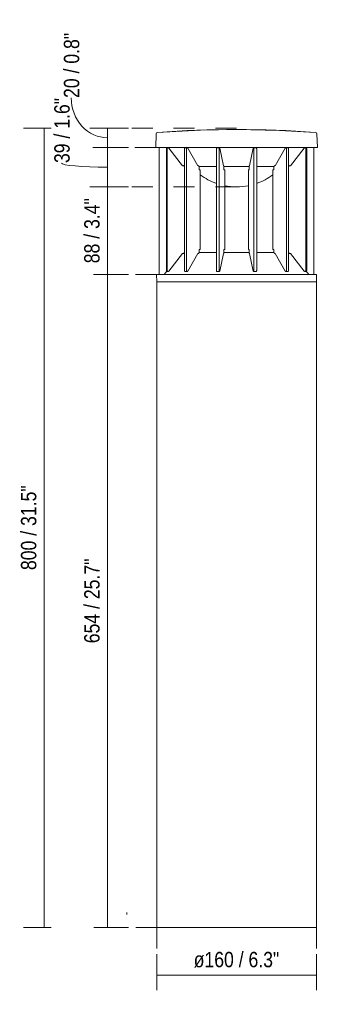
# Model space of a CAD drawing. Header units: millimetres. Extents: x -6809 to -5187, y -77 to 6798.
# Tile 1 of 7: x -6809 to -6511, y -77 to 908. Entities that reach past the tile are written whole.
import ezdxf

# ---------------------------------------------------------------- set-up
doc = ezdxf.new("R2010")
doc.units = ezdxf.units.MM
doc.linetypes.add('Dash', pattern=[42, 21, -21])
doc.layers.add('A-ANNO-DIMS', color=7, linetype='Dash', lineweight=9, true_color=0xd2d2d2)
doc.layers.add('A-ANNO-DIMS-7', color=7, linetype='Continuous', lineweight=9)
doc.layers.add('E-LITE-EQPM', color=7, linetype='Continuous', lineweight=20)
doc.styles.add('Arial Narrow', font='ARIALN.TTF', dxfattribs={"height": 15.4})
doc.dimstyles.new('FARO_-_2_2mm_Arial_Narrow_mm_Inch_Left', dxfattribs={"dimscale": 304.8, "dimtxt": 15.760837, "dimasz": 0, "dimexe": 0.068898, "dimexo": 0.0625, "dimgap": 0.011483, "dimtad": 1, "dimdec": 0, "dimzin": 0, "dimdsep": 46, "dimtxsty": 'Arial Narrow', "dimblk1": 'NONE', "dimblk2": 'NONE', "dimsah": 1, "dimcen": 0.09, "dimadec": 0, "dimazin": 0, "dimtfac": 1, "dimtdec": 4, "dimtix": 1, "dimtmove": 0, "dimatfit": 3, "dimfxl": 0.022966, "dimfxlon": 1, "dimtvp": 1, "dimtolj": 1, "dimtzin": 0, "dimarcsym": 2})
doc.dimstyles.new('FARO_-_2_2mm_Arial_Narrow_mm_Inch_Left_1', dxfattribs={"dimscale": 304.8, "dimtxt": 15.760837, "dimasz": 0, "dimexe": 0.068898, "dimexo": 0.0625, "dimgap": 0.011483, "dimtad": 1, "dimdec": 0, "dimzin": 0, "dimdsep": 46, "dimtxsty": 'Arial Narrow', "dimblk1": 'NONE', "dimblk2": 'NONE', "dimsah": 1, "dimcen": 0.09, "dimadec": 0, "dimazin": 0, "dimtfac": 1, "dimtdec": 4, "dimtix": 1, "dimtmove": 1, "dimatfit": 3, "dimfxl": 0.022966, "dimfxlon": 1, "dimtvp": 1, "dimtolj": 1, "dimtzin": 0, "dimarcsym": 2})

# ---------------------------------------------------------------- blocks, each defined once
blk = doc.blocks.new('800_SCREEN_T - SCREEN 800-492112-Alzado_PDF')
at = {"layer": 'E-LITE-EQPM'}
for p, q in [((-6670.94, 795.59), (-6670.9, 795.59)), ((-6669.22, 780.49), (-6669.22, 653.5)), ((-6661.57, 780.49), (-6661.27, 780.14)), ((-6522.14, 780.14), (-6521.85, 780.49)), ((-6514.19, 653.5), (-6514.19, 780.49))]:
    blk.add_line(p, q, dxfattribs=at)
at = {"layer": 'E-LITE-EQPM', "flags": 128}
for points in [[(-6670.9, 795.59), (-6627.87, 797.9), (-6591.73, 798.51)], [(-6591.69, 798.51), (-6548.6, 797.64), (-6512.51, 795.59)]]:
    blk.add_lwpolyline(points, dxfattribs=at)
blk = doc.blocks.new('DIMBLOCK1-Alzado_PDF')
at = {"layer": 'A-ANNO-DIMS-7', "color": 251, "true_color": 0x5b5b5b, "transparency": 16777216}
for p, q in [((-6671.71, -48.06), (-6671.71, -26.92)), ((-6511.71, -48.06), (-6511.71, -26.92)), ((-6671.71, -47.92), (-6511.71, -47.92)), ((-6671.71, -47.92), (-6671.71, -54.92)), ((-6511.71, -47.92), (-6511.71, -54.92))]:
    blk.add_line(p, q, dxfattribs=at)
at = {"layer": 'A-ANNO-DIMS-7', "color": 0, "transparency": 16777216, "insert": (-6634.61, -24.51), "char_height": 15.4, "width": 102.9708, "attachment_point": 1, "line_spacing_factor": 0.974696, "style": 'Arial Narrow'}
blk.add_mtext('ø160 / 6.3"', dxfattribs=at)
blk = doc.blocks.new('_None')
blk = doc.blocks.new('DIMBLOCK2-Alzado_PDF')
at = {"layer": 'A-ANNO-DIMS-7', "color": 251, "true_color": 0x5b5b5b, "transparency": 16777216}
for p, q in [((-6777.36, 800), (-6805.36, 800)), ((-6784.36, 800), (-6784.36, 0)), ((-6784.36, 800), (-6777.36, 800)), ((-6777.36, 0), (-6805.36, 0)), ((-6784.36, 0), (-6777.36, 0))]:
    blk.add_line(p, q, dxfattribs=at)
at = {"layer": 'A-ANNO-DIMS-7', "color": 0, "transparency": 16777216, "insert": (-6807.76, 357.6), "char_height": 15.4, "width": 101.77, "attachment_point": 1, "rotation": 90, "line_spacing_factor": 0.974696, "style": 'Arial Narrow'}
blk.add_mtext('800 / 31.5"', dxfattribs=at)
blk = doc.blocks.new('DIMBLOCK3-Alzado_PDF')
at = {"layer": 'A-ANNO-DIMS-7', "color": 251, "true_color": 0x5b5b5b, "transparency": 16777216}
for p, q in [((-6720.94, 800), (-6727.94, 800)), ((-6721.08, 800), (-6699.94, 800)), ((-6720.94, 800), (-6720.94, 780.49)), ((-6720.94, 780.49), (-6727.94, 780.49)), ((-6721.08, 780.49), (-6699.94, 780.49))]:
    blk.add_line(p, q, dxfattribs=at)
blk.add_ellipse((-6720.94, 830.07), major_axis=(0, 39.82), ratio=0.914162, start_param=1.570796, end_param=3.141593, dxfattribs=at)
at = {"layer": 'A-ANNO-DIMS-7', "color": 0, "transparency": 16777216, "insert": (-6764.74, 830.07), "char_height": 15.4, "width": 78.3539, "attachment_point": 1, "rotation": 90, "line_spacing_factor": 0.974696, "style": 'Arial Narrow'}
blk.add_mtext('20 / 0.8"', dxfattribs=at)
blk = doc.blocks.new('DIMBLOCK4-Alzado_PDF')
at = {"layer": 'A-ANNO-DIMS-7', "color": 251, "true_color": 0x5b5b5b, "transparency": 16777216}
for p, q in [((-6720.94, 780.49), (-6727.94, 780.49)), ((-6721.08, 780.49), (-6699.94, 780.49)), ((-6720.94, 780.49), (-6720.94, 741.1)), ((-6720.94, 741.1), (-6727.94, 741.1)), ((-6721.08, 741.1), (-6699.94, 741.1))]:
    blk.add_line(p, q, dxfattribs=at)
blk.add_ellipse((-6720.94, 764.92), major_axis=(46.01, 0), ratio=0.089481, start_param=3.141593, end_param=4.712389, dxfattribs=at)
at = {"layer": 'A-ANNO-DIMS-7', "color": 0, "transparency": 16777216, "insert": (-6774.34, 764.92), "char_height": 15.4, "width": 78.3539, "attachment_point": 1, "rotation": 90, "line_spacing_factor": 0.974696, "style": 'Arial Narrow'}
blk.add_mtext('39 / 1.6"', dxfattribs=at)
blk = doc.blocks.new('DIMBLOCK5-Alzado_PDF')
at = {"layer": 'A-ANNO-DIMS-7', "color": 251, "true_color": 0x5b5b5b, "transparency": 16777216}
for p, q in [((-6720.94, 741.1), (-6727.94, 741.1)), ((-6721.08, 741.1), (-6699.94, 741.1)), ((-6720.94, 741.1), (-6720.94, 653.5)), ((-6720.94, 653.5), (-6727.94, 653.5)), ((-6721.08, 653.5), (-6699.94, 653.5))]:
    blk.add_line(p, q, dxfattribs=at)
at = {"layer": 'A-ANNO-DIMS-7', "color": 0, "transparency": 16777216, "insert": (-6744.34, 664.65), "char_height": 15.4, "width": 78.3539, "attachment_point": 1, "rotation": 90, "line_spacing_factor": 0.974696, "style": 'Arial Narrow'}
blk.add_mtext('88 / 3.4"', dxfattribs=at)
blk = doc.blocks.new('DIMBLOCK6-Alzado_PDF')
at = {"layer": 'A-ANNO-DIMS-7', "color": 251, "true_color": 0x5b5b5b, "transparency": 16777216}
for p, q in [((-6720.94, 653.5), (-6727.94, 653.5)), ((-6721.08, 653.5), (-6699.94, 653.5)), ((-6720.94, 653.5), (-6720.94, 0)), ((-6720.94, 0), (-6727.94, 0)), ((-6721.08, 0), (-6699.94, 0))]:
    blk.add_line(p, q, dxfattribs=at)
at = {"layer": 'A-ANNO-DIMS-7', "color": 0, "transparency": 16777216, "insert": (-6744.34, 284.35), "char_height": 15.4, "width": 101.77, "attachment_point": 1, "rotation": 90, "line_spacing_factor": 0.974696, "style": 'Arial Narrow'}
blk.add_mtext('654 / 25.7"', dxfattribs=at)

msp = doc.modelspace()

# ---------------------------------------------------------------- linework, layer by layer
at = {"layer": 'A-ANNO-DIMS'}
for p, q in [((-6591.74, 800), (-6738.71, 800)), ((-6672.71, 780.49), (-6738.71, 780.49)), ((-6591.71, 741.1), (-6738.71, 741.1)), ((-6671.95, 653.5), (-6738.71, 653.5)), ((-6671.71, 0), (-6738.71, 0)), ((-6671.71, 0), (-6671.71, -77)), ((-6511.71, 0), (-6511.71, -77))]:
    msp.add_line(p, q, dxfattribs=at)
at = {"layer": 'E-LITE-EQPM'}
for p, q in [((-6672.25, 794.24), (-6672.71, 780.49)), ((-6510.71, 780.49), (-6511.16, 794.18)), ((-6672.71, 780.49), (-6661.48, 780.49)), ((-6669.22, 653.5), (-6669.22, 780.49)), ((-6662, 779.19), (-6662, 657.51)), ((-6521.94, 780.49), (-6661.48, 780.49)), ((-6661.48, 780.49), (-6661.14, 780.09)), ((-6661.23, 779.19), (-6661.23, 657.51)), ((-6660.2, 780.2), (-6661.04, 780.2)), ((-6645.68, 762.32), (-6659.51, 779.83)), ((-6643.95, 779.19), (-6643.95, 761.38)), ((-6641.12, 780.2), (-6643.24, 780.2)), ((-6641.83, 779.19), (-6641.83, 657.51)), ((-6630.44, 762.32), (-6640.57, 779.83)), ((-6611.89, 779.19), (-6611.89, 657.51)), ((-6608.74, 780.2), (-6611.63, 780.2)), ((-6609, 779.19), (-6609, 657.51)), ((-6604.82, 762.32), (-6608.54, 779.83)), ((-6574.86, 779.83), (-6578.57, 762.32)), ((-6571.76, 780.2), (-6574.66, 780.2)), ((-6574.4, 657.51), (-6574.4, 779.19)), ((-6571.5, 657.51), (-6571.5, 779.19)), ((-6542.83, 779.83), (-6552.96, 762.32)), ((-6540.16, 780.2), (-6542.28, 780.2)), ((-6541.57, 657.51), (-6541.57, 779.19)), ((-6539.45, 761.38), (-6539.45, 779.19)), ((-6523.89, 779.83), (-6537.72, 762.32)), ((-6522.36, 780.2), (-6523.19, 780.2)), ((-6522.27, 780.1), (-6521.94, 780.49)), ((-6522.17, 657.51), (-6522.17, 779.19)), ((-6521.94, 780.49), (-6510.71, 780.49)), ((-6521.39, 657.51), (-6521.39, 779.19)), ((-6514.2, 653.5), (-6514.2, 780.49)), ((-6644.07, 761.61), (-6643.95, 761.61)), ((-6643.95, 675.32), (-6643.95, 761.38)), ((-6629.27, 761.61), (-6611.89, 761.61)), ((-6629.17, 758.32), (-6629.17, 761.36)), ((-6604.38, 761.61), (-6579.01, 761.61)), ((-6604.36, 758.32), (-6604.36, 761.36)), ((-6579.04, 761.36), (-6579.04, 758.32)), ((-6571.5, 761.61), (-6554.12, 761.61)), ((-6554.23, 761.36), (-6554.23, 758.32)), ((-6539.45, 761.61), (-6539.33, 761.61)), ((-6539.45, 761.38), (-6539.45, 675.32)), ((-6627.98, 758.32), (-6629.17, 758.32)), ((-6627.98, 678.5), (-6627.98, 758.32)), ((-6603.56, 758.32), (-6604.36, 758.32)), ((-6603.56, 678.5), (-6603.56, 758.32)), ((-6579.04, 758.32), (-6579.84, 758.32)), ((-6579.84, 758.32), (-6579.84, 678.5)), ((-6554.23, 758.32), (-6555.42, 758.32)), ((-6555.42, 758.32), (-6555.42, 678.5)), ((-6659.52, 656.88), (-6645.69, 674.38)), ((-6643.95, 675.32), (-6643.95, 657.51)), ((-6640.58, 656.88), (-6630.45, 674.38)), ((-6629.17, 675.34), (-6629.17, 678.5)), ((-6629.17, 678.5), (-6627.98, 678.5)), ((-6611.89, 675.5), (-6629.17, 675.5)), ((-6608.54, 656.88), (-6604.83, 674.39)), ((-6604.36, 675.5), (-6604.36, 678.5)), ((-6604.36, 678.5), (-6603.56, 678.5)), ((-6579.07, 675.5), (-6604.36, 675.5)), ((-6579.84, 678.5), (-6579.04, 678.5)), ((-6579.04, 678.5), (-6579.04, 675.5)), ((-6578.57, 674.39), (-6574.86, 656.88)), ((-6554.23, 675.5), (-6571.5, 675.5)), ((-6555.42, 678.5), (-6554.23, 678.5)), ((-6554.23, 678.5), (-6554.23, 675.34)), ((-6552.95, 674.38), (-6542.82, 656.88)), ((-6539.45, 657.51), (-6539.45, 675.32)), ((-6537.71, 674.38), (-6523.87, 656.88)), ((-6664.25, 653.5), (-6671.95, 653.5)), ((-6671.95, 653.5), (-6671.71, 646)), ((-6661.6, 656.73), (-6664.25, 653.5)), ((-6664.25, 653.5), (-6519.16, 653.5)), ((-6661.04, 656.51), (-6660.2, 656.51)), ((-6643.25, 656.51), (-6641.12, 656.51)), ((-6611.64, 656.51), (-6608.74, 656.51)), ((-6574.66, 656.51), (-6571.76, 656.51)), ((-6542.27, 656.51), (-6540.15, 656.51)), ((-6523.19, 656.51), (-6522.35, 656.51)), ((-6519.16, 653.5), (-6521.81, 656.73)), ((-6511.46, 653.5), (-6519.16, 653.5)), ((-6511.71, 646), (-6511.46, 653.5)), ((-6511.71, 646), (-6671.71, 646)), ((-6671.71, 646), (-6671.71, 0)), ((-6511.71, 0), (-6511.71, 646)), ((-6701.71, 15), (-6701.71, 13)), ((-6671.71, 0), (-6511.71, 0))]:
    msp.add_line(p, q, dxfattribs=at)
for centre, radius, start, end in [((-6591.71, -269.28), 1067.81, 85.74677, 94.25613), ((-6670.85, 794.19), 1.4, 94.25613, 178.09528), ((-6512.62, 794.13), 1.46, 1.90472, 85.74677), ((-6591.71, 801.89), 60.79, 233.31535, 250.59912), ((-6591.71, 801.89), 60.79, 289.42065, 306.70685), ((-6591.71, 801.89), 60.79, 258.74775, 281.27081)]:
    msp.add_arc(centre, radius, start, end, dxfattribs=at)
for points, knots in [([(-6661.04, 780.2), (-6661.18, 780.2), (-6661.4, 780.14), (-6661.64, 779.98), (-6661.83, 779.8), (-6661.97, 779.53), (-6662, 779.31), (-6662, 779.19)], [0, 0, 0, 0, 0.285714, 0.428571, 0.571429, 0.785714, 1, 1, 1, 1]), ([(-6659.51, 779.83), (-6659.61, 779.96), (-6659.81, 780.11), (-6660.12, 780.19), (-6660.36, 780.2), (-6660.59, 780.15), (-6660.8, 780.04), (-6660.99, 779.87), (-6661.17, 779.6), (-6661.23, 779.36), (-6661.23, 779.19)], [0, 0, 0, 0, 0.2, 0.3, 0.4, 0.5, 0.6, 0.7, 0.8, 1, 1, 1, 1]), ([(-6643.24, 780.2), (-6643.35, 780.2), (-6643.51, 780.14), (-6643.69, 779.98), (-6643.82, 779.8), (-6643.92, 779.53), (-6643.95, 779.31), (-6643.95, 779.19)], [0, 0, 0, 0, 0.285714, 0.428571, 0.571429, 0.785714, 1, 1, 1, 1]), ([(-6611.63, 780.2), (-6611.68, 780.2), (-6611.76, 780.12), (-6611.85, 779.81), (-6611.89, 779.48), (-6611.89, 779.25), (-6611.89, 779.19)], [0, 0, 0, 0, 0.333333, 0.555556, 0.888889, 1, 1, 1, 1]), ([(-6608.54, 779.83), (-6608.56, 779.92), (-6608.61, 780.11), (-6608.73, 780.24), (-6608.86, 780.12), (-6608.94, 779.85), (-6608.99, 779.54), (-6609, 779.31), (-6609, 779.19)], [0, 0, 0, 0, 0.142857, 0.357143, 0.571429, 0.714286, 0.857143, 1, 1, 1, 1]), ([(-6608.94, 779.84), (-6608.92, 779.93), (-6608.86, 780.12), (-6608.78, 780.2), (-6608.74, 780.2)], [0.4444444, 0.4444444, 0.4444444, 0.4444444, 0.6666667, 1, 1, 1, 1]), ([(-6574.4, 779.19), (-6574.4, 779.43), (-6574.43, 779.78), (-6574.54, 780.12), (-6574.66, 780.24), (-6574.78, 780.11), (-6574.84, 779.92), (-6574.86, 779.83)], [0, 0, 0, 0, 0.285714, 0.428571, 0.642857, 0.857143, 1, 1, 1, 1]), ([(-6571.5, 779.19), (-6571.5, 779.43), (-6571.54, 779.77), (-6571.64, 780.12), (-6571.72, 780.2), (-6571.76, 780.2)], [0, 0, 0, 0, 0.444444, 0.666667, 1, 1, 1, 1]), ([(-6539.45, 779.19), (-6539.45, 779.35), (-6539.48, 779.57), (-6539.6, 779.82), (-6539.73, 780.01), (-6539.92, 780.16), (-6540.08, 780.2), (-6540.16, 780.2)], [0, 0, 0, 0, 0.285714, 0.428571, 0.571429, 0.785714, 1, 1, 1, 1]), ([(-6522.17, 779.19), (-6522.17, 779.36), (-6522.23, 779.6), (-6522.41, 779.87), (-6522.59, 780.04), (-6522.81, 780.15), (-6523.04, 780.2), (-6523.28, 780.19), (-6523.59, 780.11), (-6523.78, 779.96), (-6523.89, 779.83)], [0, 0, 0, 0, 0.2, 0.3, 0.4, 0.5, 0.6, 0.7, 0.8, 1, 1, 1, 1]), ([(-6521.39, 779.19), (-6521.39, 779.35), (-6521.44, 779.57), (-6521.6, 779.82), (-6521.78, 780.01), (-6522.04, 780.16), (-6522.25, 780.2), (-6522.36, 780.2)], [0, 0, 0, 0, 0.285714, 0.428571, 0.571429, 0.785714, 1, 1, 1, 1]), ([(-6643.95, 761.38), (-6644.04, 761.61), (-6644.25, 761.91), (-6644.64, 762.19), (-6645.08, 762.37), (-6645.44, 762.38), (-6645.68, 762.32)], [0, 0, 0, 0, 0.333333, 0.5, 0.666667, 1, 1, 1, 1]), ([(-6629.17, 761.36), (-6629.23, 761.56), (-6629.39, 761.92), (-6629.74, 762.25), (-6630.11, 762.38), (-6630.33, 762.36), (-6630.44, 762.32)], [0, 0, 0, 0, 0.285714, 0.571429, 0.785714, 1, 1, 1, 1]), ([(-6604.36, 761.36), (-6604.37, 761.5), (-6604.41, 761.76), (-6604.49, 762.07), (-6604.63, 762.35), (-6604.75, 762.39), (-6604.82, 762.32)], [0, 0, 0, 0, 0.2, 0.4, 0.6, 1, 1, 1, 1]), ([(-6578.57, 762.32), (-6578.63, 762.37), (-6578.73, 762.37), (-6578.85, 762.19), (-6578.93, 761.97), (-6579, 761.69), (-6579.02, 761.5), (-6579.04, 761.36)], [0, 0, 0, 0, 0.3, 0.5, 0.7, 0.8, 1, 1, 1, 1]), ([(-6552.96, 762.32), (-6553.1, 762.37), (-6553.41, 762.37), (-6553.9, 762.08), (-6554.14, 761.66), (-6554.23, 761.36)], [0, 0, 0, 0, 0.285714, 0.571429, 1, 1, 1, 1]), ([(-6537.72, 762.32), (-6537.96, 762.38), (-6538.31, 762.37), (-6538.76, 762.19), (-6539.15, 761.91), (-6539.36, 761.61), (-6539.45, 761.38)], [0, 0, 0, 0, 0.333333, 0.5, 0.666667, 1, 1, 1, 1]), ([(-6645.69, 674.38), (-6645.45, 674.33), (-6645.09, 674.33), (-6644.65, 674.51), (-6644.25, 674.79), (-6644.04, 675.09), (-6643.95, 675.32)], [0, 0, 0, 0, 0.333333, 0.5, 0.666667, 1, 1, 1, 1]), ([(-6630.45, 674.38), (-6630.3, 674.33), (-6630, 674.33), (-6629.5, 674.61), (-6629.26, 675.04), (-6629.17, 675.34)], [0, 0, 0, 0, 0.285714, 0.571429, 1, 1, 1, 1]), ([(-6604.83, 674.39), (-6604.77, 674.34), (-6604.67, 674.32), (-6604.54, 674.48), (-6604.46, 674.69), (-6604.4, 674.96), (-6604.36, 675.22), (-6604.34, 675.43), (-6604.33, 675.5)], [0, 0, 0, 0, 0.272727, 0.454545, 0.636364, 0.727273, 0.909091, 1, 1, 1, 1]), ([(-6579.07, 675.5), (-6579.05, 675.21), (-6578.98, 674.82), (-6578.85, 674.48), (-6578.73, 674.32), (-6578.63, 674.34), (-6578.57, 674.39)], [0, 0, 0, 0, 0.363636, 0.545455, 0.727273, 1, 1, 1, 1]), ([(-6554.23, 675.34), (-6554.17, 675.14), (-6554, 674.78), (-6553.65, 674.45), (-6553.28, 674.32), (-6553.06, 674.35), (-6552.95, 674.38)], [0, 0, 0, 0, 0.285714, 0.571429, 0.785714, 1, 1, 1, 1]), ([(-6539.45, 675.32), (-6539.36, 675.09), (-6539.14, 674.79), (-6538.75, 674.51), (-6538.3, 674.33), (-6537.94, 674.33), (-6537.71, 674.38)], [0, 0, 0, 0, 0.333333, 0.5, 0.666667, 1, 1, 1, 1]), ([(-6662, 657.51), (-6662, 657.36), (-6661.96, 657.14), (-6661.8, 656.88), (-6661.62, 656.7), (-6661.37, 656.55), (-6661.15, 656.51), (-6661.04, 656.51)], [0, 0, 0, 0, 0.285714, 0.428571, 0.571429, 0.785714, 1, 1, 1, 1]), ([(-6661.23, 657.51), (-6661.23, 657.34), (-6661.17, 657.1), (-6660.99, 656.83), (-6660.81, 656.67), (-6660.59, 656.56), (-6660.36, 656.51), (-6660.12, 656.52), (-6659.82, 656.6), (-6659.63, 656.75), (-6659.52, 656.88)], [0, 0, 0, 0, 0.2, 0.3, 0.4, 0.5, 0.6, 0.7, 0.8, 1, 1, 1, 1]), ([(-6643.95, 657.51), (-6643.95, 657.36), (-6643.91, 657.14), (-6643.8, 656.88), (-6643.67, 656.7), (-6643.48, 656.55), (-6643.33, 656.51), (-6643.25, 656.51)], [0, 0, 0, 0, 0.285714, 0.428571, 0.571429, 0.785714, 1, 1, 1, 1]), ([(-6611.89, 657.51), (-6611.89, 657.28), (-6611.86, 656.93), (-6611.76, 656.59), (-6611.68, 656.51), (-6611.64, 656.51)], [0, 0, 0, 0, 0.444444, 0.666667, 1, 1, 1, 1]), ([(-6609, 657.51), (-6609, 657.27), (-6608.96, 656.93), (-6608.86, 656.59), (-6608.74, 656.47), (-6608.62, 656.6), (-6608.56, 656.79), (-6608.54, 656.88)], [0, 0, 0, 0, 0.285714, 0.428571, 0.642857, 0.857143, 1, 1, 1, 1]), ([(-6574.86, 656.88), (-6574.84, 656.79), (-6574.78, 656.6), (-6574.66, 656.47), (-6574.54, 656.59), (-6574.46, 656.85), (-6574.41, 657.16), (-6574.4, 657.39), (-6574.4, 657.51)], [0, 0, 0, 0, 0.142857, 0.357143, 0.571429, 0.714286, 0.857143, 1, 1, 1, 1]), ([(-6574.46, 656.87), (-6574.48, 656.78), (-6574.54, 656.59), (-6574.61, 656.51), (-6574.66, 656.51)], [0.4444444, 0.4444444, 0.4444444, 0.4444444, 0.6666667, 1, 1, 1, 1]), ([(-6571.76, 656.51), (-6571.72, 656.51), (-6571.64, 656.59), (-6571.55, 656.89), (-6571.51, 657.22), (-6571.5, 657.45), (-6571.5, 657.51)], [0, 0, 0, 0, 0.333333, 0.555556, 0.888889, 1, 1, 1, 1]), ([(-6540.15, 656.51), (-6540.04, 656.51), (-6539.89, 656.57), (-6539.71, 656.72), (-6539.58, 656.91), (-6539.47, 657.18), (-6539.45, 657.4), (-6539.45, 657.51)], [0, 0, 0, 0, 0.285714, 0.428571, 0.571429, 0.785714, 1, 1, 1, 1]), ([(-6523.87, 656.88), (-6523.77, 656.75), (-6523.58, 656.6), (-6523.27, 656.52), (-6523.04, 656.51), (-6522.8, 656.56), (-6522.59, 656.67), (-6522.41, 656.83), (-6522.23, 657.1), (-6522.17, 657.34), (-6522.17, 657.51)], [0, 0, 0, 0, 0.2, 0.3, 0.4, 0.5, 0.6, 0.7, 0.8, 1, 1, 1, 1]), ([(-6522.35, 656.51), (-6522.21, 656.51), (-6522, 656.57), (-6521.75, 656.72), (-6521.57, 656.91), (-6521.43, 657.18), (-6521.39, 657.4), (-6521.39, 657.51)], [0, 0, 0, 0, 0.285714, 0.428571, 0.571429, 0.785714, 1, 1, 1, 1])]:
    msp.add_open_spline(points, degree=3, knots=knots, dxfattribs=at)
for points in [[(-6640.57, 779.83), (-6640.63, 779.93), (-6640.79, 780.11), (-6641.07, 780.22), (-6641.37, 780.16), (-6641.62, 779.95), (-6641.79, 779.6), (-6641.83, 779.33), (-6641.83, 779.19)], [(-6641.35, 780.14), (-6641.28, 780.18), (-6641.2, 780.2), (-6641.12, 780.2)], [(-6574.66, 780.2), (-6574.61, 780.2), (-6574.57, 780.15), (-6574.53, 780.06)], [(-6541.57, 779.19), (-6541.57, 779.33), (-6541.61, 779.6), (-6541.78, 779.95), (-6542.03, 780.16), (-6542.33, 780.22), (-6542.61, 780.11), (-6542.76, 779.93), (-6542.83, 779.83)], [(-6542.28, 780.2), (-6542.22, 780.2), (-6542.17, 780.19), (-6542.12, 780.17)], [(-6641.83, 657.51), (-6641.83, 657.37), (-6641.79, 657.1), (-6641.62, 656.76), (-6641.37, 656.55), (-6641.08, 656.49), (-6640.79, 656.6), (-6640.64, 656.77), (-6640.58, 656.88)], [(-6641.12, 656.51), (-6641.18, 656.51), (-6641.23, 656.52), (-6641.28, 656.54)], [(-6608.74, 656.51), (-6608.78, 656.51), (-6608.83, 656.56), (-6608.87, 656.65)], [(-6542.82, 656.88), (-6542.76, 656.77), (-6542.6, 656.6), (-6542.32, 656.49), (-6542.03, 656.55), (-6541.78, 656.76), (-6541.61, 657.1), (-6541.57, 657.37), (-6541.57, 657.51)], [(-6542.04, 656.57), (-6542.11, 656.53), (-6542.19, 656.51), (-6542.27, 656.51)]]:
    msp.add_open_spline(points, degree=3, dxfattribs=at)

# ---------------------------------------------------------------- block references
msp.add_blockref('800_SCREEN_T - SCREEN 800-492112-Alzado_PDF', (0, 0), dxfattribs=at)

# ---------------------------------------------------------------- dimensions: what is measured, and where the dimension line sits
at = {"layer": 'A-ANNO-DIMS', "color": 251, "linetype": 'Continuous', "true_color": 0x5b5b5b}
for base, p1, p2, override, picture, middle in [((-6720.94, 780.49), (-6727.94, 800), (-6727.94, 780.49), {"dimpost": '<>', "dimfxl": 19.505773}, 'DIMBLOCK3-Alzado_PDF', (-6754.47, 869.24)), ((-6720.94, 741.1), (-6727.94, 780.49), (-6727.94, 741.1), {"dimpost": '<>', "dimfxl": 39.391033}, 'DIMBLOCK4-Alzado_PDF', (-6764.08, 804.09))]:
    dim = msp.add_linear_dim(base=base, p1=p1, p2=p2, angle=90, dimstyle='FARO_-_2_2mm_Arial_Narrow_mm_Inch_Left_1', override=override, dxfattribs=at)
    dim.commit()
    dim.dimension.update_dxf_attribs({"geometry": picture, "text_midpoint": middle, "dimtype": 160, "text_rotation": 90})
for base, p1, p2, override, picture, middle in [((-6784.36, 0), (-6777.36, 800), (-6777.36, 0), {"dimpost": '<>', "dimfxl": 800}, 'DIMBLOCK2-Alzado_PDF', (-6797.82, 400)), ((-6720.94, 653.5), (-6727.94, 741.1), (-6727.94, 653.5), {"dimpost": '<>', "dimfxl": 87.603194}, 'DIMBLOCK5-Alzado_PDF', (-6734.41, 697.3)), ((-6720.94086195, 0), (-6727.94086195, 653.5), (-6727.94086195, 0), {"dimpost": '<>', "dimfxl": 653.5}, 'DIMBLOCK6-Alzado_PDF', (-6734.40989338, 326.75))]:
    dim = msp.add_linear_dim(base=base, p1=p1, p2=p2, angle=90, dimstyle='FARO_-_2_2mm_Arial_Narrow_mm_Inch_Left', override=override, dxfattribs=at)
    dim.commit()
    dim.dimension.update_dxf_attribs({"geometry": picture, "text_midpoint": middle})
dim = msp.add_linear_dim(base=(-6511.71, -47.92), p1=(-6671.71, -54.92), p2=(-6511.71, -54.92), text='ø<>', dimstyle='FARO_-_2_2mm_Arial_Narrow_mm_Inch_Left', override={"dimpost": '<>', "dimfxl": 159.996797}, dxfattribs=at)
dim.commit()
dim.dimension.update_dxf_attribs({"geometry": 'DIMBLOCK1-Alzado_PDF', "text_midpoint": (-6591.71, -34.45)})

doc.saveas('drawing.dxf')
